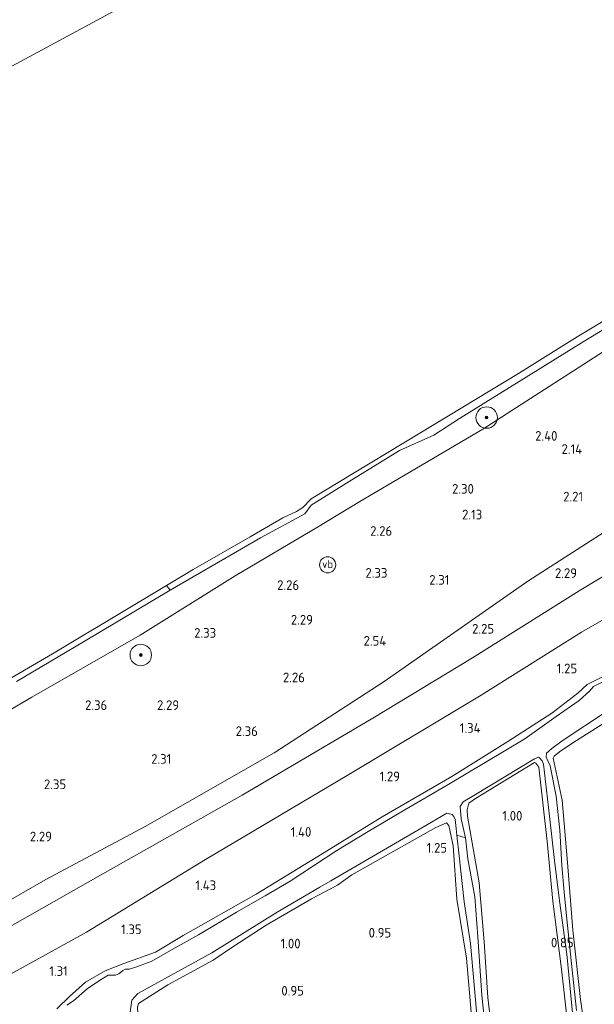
# Model space of a CAD drawing. Extents: x 130905 to 137824, y 412333 to 417928.
# Tile 102 of 256: x 132850 to 132957, y 413940 to 414123. Entities that reach past the tile are written whole.
import ezdxf
from ezdxf.enums import TextEntityAlignment as Align

# ---------------------------------------------------------------- set-up
doc = ezdxf.new("R2010")
doc.units = 0
for name, color, linetype, lineweight in [('B-ME-GR-BOOM-S', 90, 'Continuous', 25), ('B-ME-GR-GRAS-GV', 60, 'Continuous', 13), ('B-ME-GR-RIET-GV', 120, 'Continuous', 13), ('B-ME-GW-OPHOGING_KRUIN-G', 90, 'Continuous', 18), ('B-ME-GW-TALUD_KRUIN-G', 90, 'Continuous', 18), ('B-ME-GW-TALUD_TEEN-G', 90, 'Continuous', 18), ('B-ME-IE-MEUBILAIR_WEGMEUBILAIR-S', 7, 'Continuous', 25), ('B-ME-OB-BEKLEDING_STEEN-GV', 30, 'Continuous', 18), ('B-ME-OB-BEKLEDING_STORTSTEEN-GV', 30, 'Continuous', 18), ('B-ME-OB-OEVERVOORZIENING-G', 7, 'Continuous', 18), ('B-ME-OG-WATER_RIVIER-GV', 130, 'Continuous', 18), ('B-ME-OG-WATER_SLOOT-G', 120, 'Continuous', 18), ('B-ME-OG-WATER_SLOOT-GV', 120, 'Continuous', 18), ('X-XX-AL-HOOGTELABEL-S', 7, 'Continuous', 25)]:
    doc.layers.add(name, color=color, linetype=linetype, lineweight=lineweight)
doc.styles.add('NLCS-ISO', font='NLCS-ISO.ttf')
doc.styles.add('NLCS-ISO-ANNOTATIVE-T18', font='NLCS-ISO.ttf', dxfattribs={"height": 1.8})

# ---------------------------------------------------------------- blocks, each defined once
blk = doc.blocks.new('SAL-HOOGTELABEL-SO')
at = {"color": 0, "linetype": 'ByBlock', "lineweight": -2, "style": 'NLCS-ISO-ANNOTATIVE-T18'}
blk.add_attdef('HOOGTE', text='', height=1.8, dxfattribs=at).set_placement((2.79, 0), align=Align.RIGHT)
blk = doc.blocks.new('SGR-BOOM_01-SO')
at = {"linetype": 'ByBlock', "lineweight": 18}
h = blk.add_hatch(color=0, dxfattribs=at)
h.dxf.hatch_style = 1
edge = h.paths.add_edge_path()
edge.add_arc((0, 0), 0.25, 0, 360)
at = {"color": 0, "linetype": 'ByBlock', "lineweight": 18}
for radius in [2, 0.25]:
    blk.add_circle((0, 0), radius, dxfattribs=at)
blk = doc.blocks.new('SIE-WEG_PAAL_VERKEERSBORD-SO')
at = {"color": 0, "linetype": 'ByBlock', "lineweight": 18}
blk.add_circle((0, 0), 1.5, dxfattribs=at)
at = {"color": 0, "linetype": 'ByBlock', "lineweight": 18, "style": 'NLCS-ISO'}
blk.add_text('vb', height=1.5, dxfattribs=at).set_placement((0, 0.13), align=Align.MIDDLE_CENTER)

msp = doc.modelspace()

# ---------------------------------------------------------------- linework, layer by layer
at = {"layer": 'B-ME-GR-GRAS-GV'}
for points in [[(132849.454, 414000.223, 1.092), (132861.892, 414007.548, 1.079), (132878.02, 414017.187, 1.379), (132894.87, 414026.899, 1.339), (132903.114, 414031.387, 1.277), (132904.306, 414033.007, 1.002), (132911.369, 414037.367, 1.155), (132920.745, 414043.144, 1.171), (132927.13, 414045.983, 1.22), (132931.865, 414049.139, 1.145), (132954.135, 414062.854, 1.166), (132967.299, 414070.934, 1.403), (132972.564, 414074.53, 1.173), (132972.209, 414072.718, 1.453), (132972.52, 414071.331, 1.612), (132973.018, 414070.803, 1.756), (132953.981, 414058.517, 1.969), (132936.222, 414047.158, 1.856), (132913.342, 414033.697, 1.894), (132905.495, 414028.925, 1.706), (132890.127, 414019.877, 1.894), (132872.441, 414008.836, 1.694), (132852.298, 413997.261, 1.756), (132833.601, 413986.382, 1.706)], [(132833.601, 413986.382, 1.706), (132852.298, 413997.261, 1.756), (132872.441, 414008.836, 1.694), (132890.127, 414019.877, 1.894), (132905.495, 414028.925, 1.706), (132913.342, 414033.697, 1.894), (132936.222, 414047.158, 1.856), (132953.981, 414058.517, 1.969), (132973.018, 414070.803, 1.756)], [(132839.987, 413949.956, 2.26), (132865.536, 413964.448, 2.272), (132891.416, 413979.073, 2.247), (132915.778, 413993.388, 2.197), (132934.287, 414004.6, 2.197), (132954.191, 414017.079, 2.322), (132977.616, 414031.169, 2.335)], [(132977.616, 414031.169, 2.335), (132954.191, 414017.079, 2.322), (132934.287, 414004.6, 2.197), (132915.778, 413993.388, 2.197), (132891.416, 413979.073, 2.247), (132865.536, 413964.448, 2.272), (132839.987, 413949.956, 2.26)], [(132979.982, 414023.956, 1.315), (132954.579, 414009.391, 1.44), (132935.926, 413997.658, 1.427), (132911.297, 413982.902, 1.427), (132884.59, 413967.059, 1.452), (132862.461, 413953.565, 1.402), (132833.577, 413937.607, 1.402)], [(132833.577, 413937.607, 1.402), (132862.461, 413953.565, 1.402), (132884.59, 413967.059, 1.452), (132911.297, 413982.902, 1.427), (132935.926, 413997.658, 1.427), (132954.579, 414009.391, 1.44), (132979.982, 414023.956, 1.315)], [(132959.011, 414001.322, 1.049), (132955.634, 413999.627, 1.064), (132953.898, 413998.045, 1.044), (132949.104, 413994.294, 1.049), (132940.887, 413989.017, 1.05), (132930.479, 413982.501, 1.109), (132917.499, 413975.015, 1.035), (132906.346, 413968.127, 1.067), (132894.036, 413960.662, 1.119), (132880.473, 413952.938, 1.073), (132875.304, 413949.844, 1.089), (132869.436, 413947.714, 1.046), (132865.974, 413946.396, 1.071), (132862.272, 413944.29, 1.07), (132859.338, 413941.581, 1.07), (132856.944, 413939.293, 1.168)], [(132856.944, 413939.293, 1.168), (132859.338, 413941.581, 1.07), (132862.272, 413944.29, 1.07), (132865.974, 413946.396, 1.071), (132869.436, 413947.714, 1.046), (132875.304, 413949.844, 1.089), (132880.473, 413952.938, 1.073), (132894.036, 413960.662, 1.119), (132906.346, 413968.127, 1.067), (132917.499, 413975.015, 1.035), (132930.479, 413982.501, 1.109), (132940.887, 413989.017, 1.05), (132949.104, 413994.294, 1.049), (132953.898, 413998.045, 1.044), (132955.634, 413999.627, 1.064), (132959.011, 414001.322, 1.049)], [(132960.209, 414000.958, 0.563), (132956.86, 413999.287, 0.563), (132956.061, 413998.422, 0.563), (132954.191, 413996.672, 0.563), (132949.912, 413993.705, 0.563), (132944.083, 413989.508, 0.563), (132929.613, 413980.912, 0.563), (132921.695, 413976.329, 0.563), (132914.884, 413972.282, 0.563), (132909.07, 413968.745, 0.563), (132900.373, 413963.08, 0.563), (132895.72, 413960.348, 0.563), (132890.38, 413957.284, 0.563), (132883.298, 413953.104, 0.563), (132878.992, 413950.661, 0.563), (132874.525, 413948.084, 0.563), (132871.778, 413947.099, 0.563), (132870.474, 413946.696, 0.563), (132869.699, 413946.662, 0.563), (132869.241, 413946.441, 0.563), (132868.469, 413945.814, 0.563), (132867.873, 413945.584, 0.563), (132866.506, 413945.546, 0.563), (132864.875, 413944.591, 0.563), (132862.621, 413943.052, 0.563), (132860.026, 413940.812, 0.563), (132858.797, 413940.021, 0.563)]]:
    msp.add_polyline3d(points, dxfattribs=at)
at = {"layer": 'B-ME-GR-RIET-GV'}
for points in [[(132956.073, 413929.496, 0.829), (132954.429, 413941.055, 0.829), (132953.01, 413953.966, 0.829), (132951.985, 413966.53, 0.829), (132951.025, 413978.136, 0.829), (132949.317, 413985.962, 0.829), (132949.492, 413986.301, 0.829), (132950.525, 413987.134, 0.91), (132953.154, 413988.937, 0.859), (132969.135, 413998.979, 0.911), (132978.999, 414005.263, 0.973), (132993.621, 414014.222, 1.055), (133002.502, 414019.559, 1.102), (133008.672, 414023.27, 0.933), (133025.483, 414034.538, 0.965), (133039.089, 414043.298, 1.067), (133044.8, 414046.901, 0.919), (133152.281, 413906.159, 0.797)], [(132969.135, 413998.979, 0.911), (132953.154, 413988.937, 0.859), (132950.525, 413987.134, 0.91), (132949.492, 413986.301, 0.829), (132949.317, 413985.962, 0.829), (132951.025, 413978.136, 0.829), (132951.985, 413966.53, 0.829), (132953.01, 413953.966, 0.829), (132954.429, 413941.055, 0.829), (132956.073, 413929.496, 0.829)], [(132953.699, 413938.981, 0.563), (132952.78, 413947.102, 0.563), (132951.861, 413955.986, 0.563), (132951.398, 413960.992, 0.563), (132950.958, 413965.952, 0.563), (132950.563, 413972.517, 0.563), (132949.869, 413978.881, 0.563), (132948.743, 413984.5, 0.563), (132948.038, 413986.13, 0.563), (132948.057, 413986.891, 0.563), (132949.102, 413987.705, 0.563), (132951.014, 413989.148, 0.563), (132959.239, 413994.607, 0.563)], [(132936.745, 413935.397, 0.563), (132936.053, 413941.875, 0.563), (132935.276, 413952.693, 0.563), (132934.723, 413960.115, 0.563), (132933.47, 413967.227, 0.563), (132933.026, 413971.139, 0.563), (132932.177, 413974.659, 0.563), (132931.993, 413976.916, 0.563), (132932.564, 413977.785, 0.563), (132934.591, 413979.015, 0.563), (132945.847, 413985.817, 0.563), (132946.591, 413986.091, 0.563), (132946.806, 413985.997, 0.563), (132947.254, 413985.421, 0.563), (132947.552, 413984.802, 0.563), (132948.653, 413975.129, 0.563), (132949.582, 413966.871, 0.563), (132950.476, 413959.388, 0.563), (132951.869, 413949.461, 0.563), (132952.989, 413937.932, 0.563)], [(132938.736, 413928.097, 0.864), (132937.175, 413941.42, 0.864), (132936.505, 413951.781, 0.864), (132935.536, 413962.761, 0.927), (132933.392, 413975.125, 0.927), (132933.307, 413976.299, 0.914), (132933.643, 413977.535, 0.902), (132934.863, 413978.406, 0.839), (132945.831, 413985.101, 0.866), (132946.114, 413984.983, 0.916), (132946.684, 413984.269, 0.941), (132948.204, 413970.445, 0.929), (132949.239, 413959.327, 0.841), (132950.89, 413946.698, 0.904), (132952.082, 413936.192, 0.854)], [(132952.082, 413936.192, 0.854), (132950.89, 413946.698, 0.904), (132949.239, 413959.327, 0.841), (132948.204, 413970.445, 0.929), (132946.684, 413984.269, 0.941), (132946.114, 413984.983, 0.916), (132945.831, 413985.101, 0.866), (132934.863, 413978.406, 0.839), (132933.643, 413977.535, 0.902), (132933.307, 413976.299, 0.914), (132933.392, 413975.125, 0.927), (132935.536, 413962.761, 0.927), (132936.505, 413951.781, 0.864), (132937.175, 413941.42, 0.864), (132938.736, 413928.097, 0.864)], [(132870.621, 413938.763, 0.563), (132870.917, 413940.915, 0.563), (132872.028, 413942.186, 0.563), (132885.775, 413949.708, 0.563), (132897.976, 413957.268, 0.563), (132905.901, 413961.955, 0.563), (132907.938, 413963.107, 0.563), (132909.414, 413963.993, 0.563), (132924.866, 413972.969, 0.563), (132929.528, 413975.699, 0.563), (132930.526, 413975.446, 0.563), (132930.851, 413975.065, 0.563), (132931.116, 413974.515, 0.563), (132931.297, 413972.85, 0.563), (132931.405, 413971.63, 0.563), (132931.816, 413967.786, 0.563), (132932.751, 413959.221, 0.563), (132933.925, 413951.449, 0.563), (132935.053, 413938.849, 0.563)], [(132871.985, 413939.602, 0.966), (132872.141, 413940.279, 0.948), (132877.611, 413943.798, 1.046), (132886.035, 413948.385, 0.913), (132889.722, 413950.845, 0.966), (132895.914, 413954.893, 1.049), (132904.36, 413959.752, 0.899), (132909.197, 413962.313, 0.95), (132911.857, 413964.224, 1.023), (132927.488, 413973.058, 1.005), (132929.479, 413973.924, 1.063), (132929.882, 413973.44, 1.063), (132930.693, 413969.647, 1.051), (132931.425, 413959.684, 0.863), (132933.18, 413948.715, 0.863), (132934.037, 413938.67, 0.863)], [(132934.037, 413938.67, 0.863), (132933.18, 413948.715, 0.863), (132931.425, 413959.684, 0.863), (132930.693, 413969.647, 1.051), (132929.882, 413973.44, 1.063), (132929.479, 413973.924, 1.063), (132927.488, 413973.058, 1.005), (132911.857, 413964.224, 1.023), (132909.197, 413962.313, 0.95), (132904.36, 413959.752, 0.899), (132895.914, 413954.893, 1.049), (132889.722, 413950.845, 0.966), (132886.035, 413948.385, 0.913), (132877.611, 413943.798, 1.046), (132872.141, 413940.279, 0.948), (132871.985, 413939.602, 0.966)]]:
    msp.add_polyline3d(points, dxfattribs=at)
msp.add_polyline3d([(132938.439, 413921.036, 0.563), (132936.409, 413920.792, 0.563), (132936.163, 413926.637, 0.563), (132935.656, 413930.972, 0.563), (132935.053, 413938.849, 0.563), (132933.925, 413951.449, 0.563), (132932.751, 413959.221, 0.563), (132931.816, 413967.786, 0.563), (132931.405, 413971.63, 0.563), (132933.026, 413971.139, 0.563), (132933.47, 413967.227, 0.563), (132934.723, 413960.115, 0.563), (132935.276, 413952.693, 0.563), (132936.053, 413941.875, 0.563), (132936.745, 413935.397, 0.563), (132937.653, 413928.882, 0.563), (132938.266, 413924.033, 0.563)], close=True, dxfattribs=at)
at = {"layer": 'B-ME-GW-OPHOGING_KRUIN-G'}
msp.add_polyline3d([(133027.677, 414069.178, 2.411), (132996.616, 414052.217, 2.411), (132970.615, 414035.532, 2.328), (132944.613, 414018.847, 2.245), (132917.849, 414000.163, 2.27), (132897.409, 413986.931, 2.346), (132873.369, 413973.218, 2.346), (132854.928, 413963.353, 2.346), (132822.708, 413944.861, 2.371), (132803.82, 413934.189, 2.371), (132782.486, 413922.073, 2.334), (132759.706, 413910.073, 2.422), (132736.319, 413897.811, 2.384), (132718.638, 413887.411, 2.384)], dxfattribs=at)
at = {"layer": 'B-ME-GW-TALUD_KRUIN-G'}
for points in [[(132674.336, 413898.83, 1.669), (132691.983, 413908.915, 1.606), (132718.362, 413923.713, 1.669), (132742.342, 413936.627, 1.694), (132766.679, 413949.091, 1.731), (132786.787, 413960.486, 1.744), (132800.336, 413968.311, 1.756), (132812.555, 413974.569, 1.731), (132833.601, 413986.382, 1.706), (132852.298, 413997.261, 1.756), (132872.441, 414008.836, 1.694), (132890.127, 414019.877, 1.894), (132905.495, 414028.925, 1.706), (132913.342, 414033.697, 1.894), (132936.222, 414047.158, 1.856), (132953.981, 414058.517, 1.969), (132973.018, 414070.803, 1.756)], [(132812.397, 413934.423, 2.16), (132839.987, 413949.956, 2.26), (132865.536, 413964.448, 2.272), (132891.416, 413979.073, 2.247), (132915.778, 413993.388, 2.197), (132934.287, 414004.6, 2.197), (132954.191, 414017.079, 2.322), (132977.616, 414031.169, 2.335), (132994.085, 414041.51, 2.322), (133002.622, 414047.383, 2.173)]]:
    msp.add_polyline3d(points, dxfattribs=at)
at = {"layer": 'B-ME-GW-TALUD_TEEN-G'}
msp.add_polyline3d([(132979.982, 414023.956, 1.315), (132954.579, 414009.391, 1.44), (132935.926, 413997.658, 1.427), (132911.297, 413982.902, 1.427), (132884.59, 413967.059, 1.452), (132862.461, 413953.565, 1.402), (132833.577, 413937.607, 1.402), (132807.963, 413922.489, 1.402), (132786.85, 413910.894, 1.402), (132762.8, 413898.596, 1.402), (132734.944, 413883.231, 1.377)], dxfattribs=at)
at = {"layer": 'B-ME-OB-BEKLEDING_STEEN-GV'}
msp.add_polyline3d([(132967.299, 414070.934, 1.403), (132954.135, 414062.854, 1.166), (132931.865, 414049.139, 1.145), (132927.13, 414045.983, 1.22), (132920.745, 414043.144, 1.171), (132911.369, 414037.367, 1.155), (132904.306, 414033.007, 1.002), (132903.114, 414031.387, 1.277), (132894.87, 414026.899, 1.339), (132878.02, 414017.187, 1.379), (132877.361, 414018.05, 1), (132882.297, 414021.03, 1), (132892.918, 414027.083, 1), (132899.028, 414030.65, 1), (132901.584, 414031.797, 1), (132902.711, 414032.566, 1), (132904.272, 414034.195, 1), (132909.326, 414037.196, 1), (132924.49, 414046.372, 1), (132942.848, 414057.483, 1), (132953.822, 414064.327, 1), (132968.135, 414072.923, 1)], dxfattribs=at)
at = {"layer": 'B-ME-OB-BEKLEDING_STORTSTEEN-GV'}
msp.add_polyline3d([(132845.346, 413999.062, 1), (132856.164, 414005.351, 1), (132872.073, 414014.858, 1), (132877.361, 414018.05, 1), (132878.02, 414017.187, 1.379), (132861.892, 414007.548, 1.079), (132849.454, 414000.223, 1.092)], dxfattribs=at)
at = {"layer": 'B-ME-OB-OEVERVOORZIENING-G'}
msp.add_polyline3d([(133006.752, 414096.654, 1), (132994.033, 414088.855, 1), (132980.602, 414080.657, 1), (132974.487, 414076.863, 1), (132974.005, 414076.564, 1), (132968.135, 414072.923, 1), (132953.822, 414064.327, 1), (132942.848, 414057.483, 1), (132924.49, 414046.372, 1), (132909.326, 414037.196, 1), (132904.272, 414034.195, 1), (132902.711, 414032.566, 1), (132901.584, 414031.797, 1), (132899.028, 414030.65, 1), (132892.918, 414027.083, 1), (132882.297, 414021.03, 1), (132877.361, 414018.05, 1), (132872.073, 414014.858, 1), (132856.164, 414005.351, 1), (132845.346, 413999.062, 1)], dxfattribs=at)
at = {"layer": 'B-ME-OG-WATER_RIVIER-GV'}
for points in [[(132692.326, 414126.202, 1), (132708.479, 414134.441, 1), (132730.816, 414145.915, 1), (132746.397, 414153.991, 1), (132758.801, 414160.508, 1), (132774.683, 414168.955, 1), (132795.327, 414180.659, 1), (132815.653, 414192.379, 1), (132830.528, 414201.274, 1), (132846.53, 414210.881, 1), (132863.511, 414221.272, 1), (132880.213, 414231.302, 1), (132880.713, 414231.599, 1), (132883.487, 414233.247, 1), (132905.762, 414246.727, 1), (132918.294, 414254.21, 1), (132975.686, 414183.2, 1), (132957.9, 414173.615, 1), (132639.579, 414002.06, 1)], [(132639.579, 414002.06, 1), (132957.9, 414173.615, 1), (133006.752, 414096.654, 1), (132994.033, 414088.855, 1), (132980.602, 414080.657, 1), (132974.487, 414076.863, 1), (132974.005, 414076.564, 1), (132968.135, 414072.923, 1), (132953.822, 414064.327, 1), (132942.848, 414057.483, 1), (132924.49, 414046.372, 1), (132909.326, 414037.196, 1), (132904.272, 414034.195, 1), (132902.711, 414032.566, 1), (132901.584, 414031.797, 1), (132899.028, 414030.65, 1), (132892.918, 414027.083, 1), (132882.297, 414021.03, 1), (132877.361, 414018.05, 1), (132872.073, 414014.858, 1), (132856.164, 414005.351, 1), (132845.346, 413999.062, 1)]]:
    msp.add_polyline3d(points, dxfattribs=at)
at = {"layer": 'B-ME-OG-WATER_SLOOT-G'}
for points in [[(132950.525, 413987.134, 0.91), (132953.154, 413988.937, 0.859), (132969.135, 413998.979, 0.911), (132978.999, 414005.263, 0.973), (132993.621, 414014.222, 1.055), (133002.502, 414019.559, 1.102)], [(132856.944, 413939.293, 1.168), (132859.338, 413941.581, 1.07), (132862.272, 413944.29, 1.07), (132865.974, 413946.396, 1.071), (132869.436, 413947.714, 1.046), (132875.304, 413949.844, 1.089), (132880.473, 413952.938, 1.073), (132894.036, 413960.662, 1.119), (132906.346, 413968.127, 1.067), (132917.499, 413975.015, 1.035), (132930.479, 413982.501, 1.109), (132940.887, 413989.017, 1.05), (132949.104, 413994.294, 1.049), (132953.898, 413998.045, 1.044), (132955.634, 413999.627, 1.064), (132959.011, 414001.322, 1.049)], [(132956.073, 413929.496, 0.829), (132954.429, 413941.055, 0.829), (132953.01, 413953.966, 0.829), (132951.985, 413966.53, 0.829), (132951.025, 413978.136, 0.829), (132949.317, 413985.962, 0.829), (132949.492, 413986.301, 0.829), (132950.525, 413987.134, 0.91)], [(132934.863, 413978.406, 0.839), (132945.831, 413985.101, 0.866)], [(132945.831, 413985.101, 0.866), (132946.114, 413984.983, 0.916), (132946.684, 413984.269, 0.941), (132948.204, 413970.445, 0.929), (132949.239, 413959.327, 0.841), (132950.89, 413946.698, 0.904), (132952.082, 413936.192, 0.854)], [(132934.863, 413978.406, 0.839), (132933.643, 413977.535, 0.902), (132933.307, 413976.299, 0.914), (132933.392, 413975.125, 0.927), (132935.536, 413962.761, 0.927), (132936.505, 413951.781, 0.864), (132937.175, 413941.42, 0.864), (132938.736, 413928.097, 0.864), (132939.912, 413918.036, 0.839), (132940.841, 413909.835, 0.852), (132942.639, 413896.372, 0.852), (132943.569, 413890.019, 0.801), (132944.268, 413885.371, 0.852), (132945.2, 413874.232, 0.852), (132946.453, 413864.83, 0.852), (132947.716, 413852.127, 0.852), (132948.797, 413842.614, 0.852), (132949.869, 413834.058, 0.852), (132950.265, 413832.355, 0.852), (132951.946, 413827.343, 0.852)], [(132909.197, 413962.313, 0.95), (132911.857, 413964.224, 1.023), (132927.488, 413973.058, 1.005)], [(132944.264, 413829.271, 0.776), (132944.27, 413832.072, 0.776), (132943.936, 413838.101, 0.776), (132942.776, 413850.006, 0.776), (132941.103, 413862.682, 0.776), (132940.263, 413871.52, 0.776), (132940.549, 413873.975, 0.776), (132940.77, 413875.862, 0.776), (132939.234, 413881.51, 0.776), (132938.789, 413884.545, 0.776), (132938.59, 413888.281, 0.776), (132938.285, 413893.856, 0.776), (132937.137, 413905.033, 0.863), (132935.487, 413917.662, 0.863), (132934.428, 413927.129, 0.863), (132934.037, 413938.67, 0.863), (132933.18, 413948.715, 0.863), (132931.425, 413959.684, 0.863), (132930.693, 413969.647, 1.051), (132929.882, 413973.44, 1.063), (132929.479, 413973.924, 1.063), (132927.488, 413973.058, 1.005)], [(132904.36, 413959.752, 0.899), (132909.197, 413962.313, 0.95)], [(132889.722, 413950.845, 0.966), (132895.914, 413954.893, 1.049), (132904.36, 413959.752, 0.899)], [(132889.722, 413950.845, 0.966), (132886.035, 413948.385, 0.913)], [(132886.035, 413948.385, 0.913), (132877.611, 413943.798, 1.046), (132872.141, 413940.279, 0.948), (132871.985, 413939.602, 0.966), (132872.006, 413938.428, 0.966), (132877.072, 413902.109, 0.831), (132878.459, 413889.3, 0.762), (132882.428, 413854.928, 0.671), (132883.637, 413844.883, 0.682)]]:
    msp.add_polyline3d(points, dxfattribs=at)
at = {"layer": 'B-ME-OG-WATER_SLOOT-GV'}
for points in [[(132858.797, 413940.021, 0.563), (132860.026, 413940.812, 0.563), (132862.621, 413943.052, 0.563), (132864.875, 413944.591, 0.563), (132866.506, 413945.546, 0.563), (132867.873, 413945.584, 0.563), (132868.469, 413945.814, 0.563), (132869.241, 413946.441, 0.563), (132869.699, 413946.662, 0.563), (132870.474, 413946.696, 0.563), (132871.778, 413947.099, 0.563), (132874.525, 413948.084, 0.563), (132878.992, 413950.661, 0.563), (132883.298, 413953.104, 0.563), (132890.38, 413957.284, 0.563), (132895.72, 413960.348, 0.563), (132900.373, 413963.08, 0.563), (132909.07, 413968.745, 0.563), (132914.884, 413972.282, 0.563), (132921.695, 413976.329, 0.563), (132929.613, 413980.912, 0.563), (132944.083, 413989.508, 0.563), (132949.912, 413993.705, 0.563), (132954.191, 413996.672, 0.563), (132956.061, 413998.422, 0.563), (132956.86, 413999.287, 0.563), (132960.209, 414000.958, 0.563)], [(132959.239, 413994.607, 0.563), (132951.014, 413989.148, 0.563), (132949.102, 413987.705, 0.563), (132948.057, 413986.891, 0.563), (132948.038, 413986.13, 0.563), (132948.743, 413984.5, 0.563), (132949.869, 413978.881, 0.563), (132950.563, 413972.517, 0.563), (132950.958, 413965.952, 0.563), (132951.398, 413960.992, 0.563), (132951.861, 413955.986, 0.563), (132952.78, 413947.102, 0.563), (132953.699, 413938.981, 0.563)], [(132952.989, 413937.932, 0.563), (132951.869, 413949.461, 0.563), (132950.476, 413959.388, 0.563), (132949.582, 413966.871, 0.563), (132948.653, 413975.129, 0.563), (132947.552, 413984.802, 0.563), (132947.254, 413985.421, 0.563), (132946.806, 413985.997, 0.563), (132946.591, 413986.091, 0.563), (132945.847, 413985.817, 0.563), (132934.591, 413979.015, 0.563), (132932.564, 413977.785, 0.563), (132931.993, 413976.916, 0.563), (132932.177, 413974.659, 0.563), (132933.026, 413971.139, 0.563), (132931.405, 413971.63, 0.563), (132931.297, 413972.85, 0.563), (132931.116, 413974.515, 0.563), (132930.851, 413975.065, 0.563), (132930.526, 413975.446, 0.563), (132929.528, 413975.699, 0.563), (132924.866, 413972.969, 0.563), (132909.414, 413963.993, 0.563), (132907.938, 413963.107, 0.563), (132905.901, 413961.955, 0.563), (132897.976, 413957.268, 0.563), (132885.775, 413949.708, 0.563), (132872.028, 413942.186, 0.563), (132870.917, 413940.915, 0.563), (132870.621, 413938.763, 0.563)]]:
    msp.add_polyline3d(points, dxfattribs=at)

# ---------------------------------------------------------------- block references
at = {"layer": 'B-ME-GR-BOOM-S'}
for p in [(132936.944, 414049.287, 1.436), (132872.575, 414005.122, 1.882)]:
    msp.add_blockref('SGR-BOOM_01-SO', p, dxfattribs=at)
at = {"layer": 'B-ME-IE-MEUBILAIR_WEGMEUBILAIR-S'}
msp.add_blockref('SIE-WEG_PAAL_VERKEERSBORD-SO', (132907.352, 414021.897, 2.135), dxfattribs=at)
at = {"layer": 'X-XX-AL-HOOGTELABEL-S'}
for p, values in [((132947.332, 414044.978, 2.401), {'HOOGTE': '2.40'}), ((132951.932, 414042.531, 2.138), {'HOOGTE': '2.14'}), ((132931.782, 414035.135, 2.301), {'HOOGTE': '2.30'}), ((132952.114, 414033.678, 2.208), {'HOOGTE': '2.21'}), ((132933.329, 414030.341, 2.126), {'HOOGTE': '2.13'}), ((132916.567, 414027.292, 2.263), {'HOOGTE': '2.26'}), ((132915.692, 414019.493, 2.326), {'HOOGTE': '2.33'}), ((132950.987, 414019.457, 2.288), {'HOOGTE': '2.29'}), ((132899.26, 414017.225, 2.263), {'HOOGTE': '2.26'}), ((132927.22, 414018.195, 2.309), {'HOOGTE': '2.31'}), ((132901.831, 414010.776, 2.288), {'HOOGTE': '2.29'}), ((132883.814, 414008.337, 2.326), {'HOOGTE': '2.33'}), ((132935.543, 414009.101, 2.251), {'HOOGTE': '2.25'}), ((132915.475, 414006.866, 2.538), {'HOOGTE': '2.54'}), ((132900.335, 414000.049, 2.261), {'HOOGTE': '2.26'}), ((132951.004, 414001.714, 1.251), {'HOOGTE': '1.25'}), ((132863.553, 413994.896, 2.363), {'HOOGTE': '2.36'}), ((132876.923, 413994.896, 2.288), {'HOOGTE': '2.29'}), ((132891.582, 413990.057, 2.363), {'HOOGTE': '2.36'}), ((132933.021, 413990.643, 1.338), {'HOOGTE': '1.34'}), ((132875.463, 413984.886, 2.309), {'HOOGTE': '2.31'}), ((132855.893, 413980.179, 2.351), {'HOOGTE': '2.35'}), ((132918.029, 413981.635, 1.288), {'HOOGTE': '1.29'}), ((132940.809, 413974.322, 0.997), {'HOOGTE': '1.00'}), ((132901.526, 413971.305, 1.401), {'HOOGTE': '1.40'}), ((132853.258, 413970.458, 2.288), {'HOOGTE': '2.29'}), ((132926.783, 413968.353, 1.247), {'HOOGTE': '1.25'}), ((132883.81, 413961.38, 1.426), {'HOOGTE': '1.43'}), ((132869.946, 413953.199, 1.351), {'HOOGTE': '1.35'}), ((132916.393, 413952.571, 0.953), {'HOOGTE': '0.95'}), ((132899.52, 413950.548, 1.001), {'HOOGTE': '1.00'}), ((132950.35, 413950.727, 0.845), {'HOOGTE': '0.85'}), ((132856.191, 413945.437, 1.313), {'HOOGTE': '1.31'}), ((132900.141, 413941.776, 0.953), {'HOOGTE': '0.95'})]:
    msp.add_blockref('SAL-HOOGTELABEL-SO', p, dxfattribs=at).add_auto_attribs(values)

doc.saveas('drawing.dxf')
